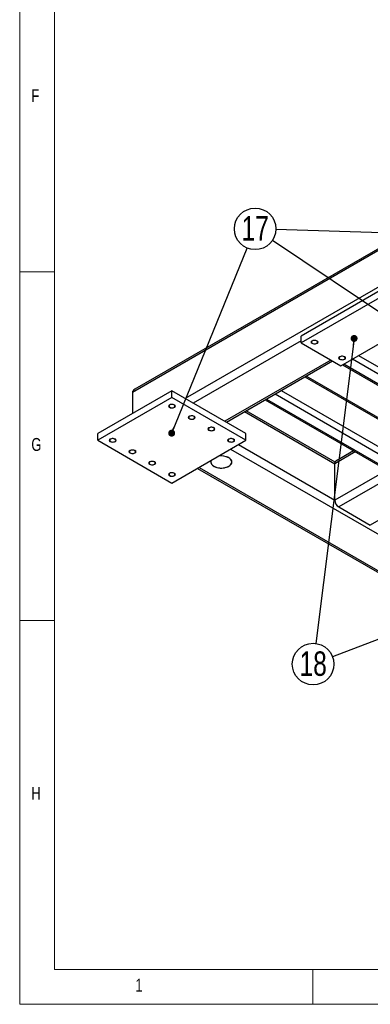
# Model space of a CAD drawing. Header units: millimetres. Extents: x 5 to 589, y 5 to 415.
# Tile 1 of 14: x 5 to 55, y 5 to 146. Entities that reach past the tile are written whole.
import ezdxf

# ---------------------------------------------------------------- set-up
doc = ezdxf.new("R2010")
doc.units = ezdxf.units.MM
doc.layers.add('NOTES', color=6, linetype='Continuous')
doc.layers.add('TRAIT-FINS', color=9, linetype='Continuous')
doc.layers.add('TRAIT-FORT', color=4, linetype='Continuous', lineweight=25)
doc.styles.add('SLDTEXTSTYLE0', font='TXT', dxfattribs={"width": 0.75})
doc.dimstyles.new('SLDDIMSTYLE5', dxfattribs={"dimtxt": 0.18, "dimasz": 1, "dimexe": 0, "dimexo": 0.0625, "dimgap": 0, "dimtad": 0, "dimtih": 1, "dimtoh": 1, "dimdec": 0, "dimrnd": 1e-09, "dimzin": 0, "dimdsep": 46, "dimtxsty": 'Standard', "dimblk1": 'DOT', "dimblk2": 'DOT', "dimsah": 1, "dimcen": 0.09, "dimadec": 0, "dimazin": 0, "dimtfac": 1, "dimtdec": 0, "dimtofl": 0, "dimtmove": 0, "dimatfit": 3, "dimldrblk": 'DOT', "dimfxl": 1, "dimfrac": 2, "dimtolj": 1, "dimtzin": 0, "dimarcsym": 0})

# ---------------------------------------------------------------- blocks, each defined once
blk = doc.blocks.new('SW_NOTE_24')
at = {"layer": 'NOTES', "color": 0}
blk.add_circle((1.13, 2.76), 2.98, dxfattribs=at)
at = {"layer": 'NOTES', "color": 0, "insert": (1.14, 4.58), "char_height": 3.5, "attachment_point": 2, "style": 'SLDTEXTSTYLE0'}
blk.add_mtext('17', dxfattribs=at)
blk = doc.blocks.new('_Dot')
at = {"color": 0, "linetype": 'ByBlock', "lineweight": -2}
blk.add_line((-0.5, 0), (-1, 0), dxfattribs=at)
at = {"color": 0, "linetype": 'ByBlock', "const_width": 0.5}
blk.add_lwpolyline([(-0.25, 0, 1), (0.25, 0, 1)], format="xyb", close=True, dxfattribs=at)
blk = doc.blocks.new('SW_NOTE_25')
at = {"layer": 'NOTES', "color": 0}
blk.add_circle((-0.37, -2.96), 2.98, dxfattribs=at)
at = {"layer": 'NOTES', "color": 0, "insert": (-0.36, -1.14), "char_height": 3.5, "attachment_point": 2, "style": 'SLDTEXTSTYLE0'}
blk.add_mtext('18', dxfattribs=at)

msp = doc.modelspace()

# ---------------------------------------------------------------- linework, layer by layer
at = {"lineweight": 18}
for p, q in [((5, 415), (5, 5)), ((10, 410), (10, 10)), ((5, 110), (10, 110)), ((10, 60), (5, 60)), ((10, 10), (584, 10)), ((47, 5), (47, 10)), ((5, 5), (589, 5))]:
    msp.add_line(p, q, dxfattribs=at)
at = {"layer": 'TRAIT-FINS', "lineweight": 18, "flags": 128}
for points in [[(46.9, 99.72), (46.79, 99.81), (46.75, 99.92), (46.79, 100.03), (46.9, 100.12), (47.06, 100.19), (47.25, 100.21), (47.45, 100.19), (47.61, 100.12), (47.72, 100.03), (47.75, 99.92), (47.72, 99.81), (47.61, 99.72), (47.45, 99.65), (47.25, 99.63), (47.06, 99.65), (46.9, 99.72)], [(50.86, 97.43), (50.75, 97.52), (50.71, 97.63), (50.75, 97.74), (50.86, 97.84), (51.02, 97.9), (51.21, 97.92), (51.41, 97.9), (51.57, 97.84), (51.68, 97.74), (51.71, 97.63), (51.68, 97.52), (51.57, 97.43), (51.41, 97.37), (51.21, 97.35), (51.02, 97.37), (50.86, 97.43)], [(26.47, 90.53), (26.36, 90.63), (26.32, 90.74), (26.36, 90.85), (26.47, 90.94), (26.63, 91), (26.82, 91.02), (27.01, 91), (27.17, 90.94), (27.28, 90.85), (27.32, 90.74), (27.28, 90.63), (27.17, 90.53), (27.01, 90.47), (26.82, 90.45), (26.63, 90.47), (26.47, 90.53)], [(29.29, 88.9), (29.19, 88.99), (29.15, 89.1), (29.19, 89.21), (29.29, 89.31), (29.46, 89.37), (29.65, 89.39), (29.84, 89.37), (30, 89.31), (30.11, 89.21), (30.15, 89.1), (30.11, 88.99), (30, 88.9), (29.84, 88.84), (29.65, 88.81), (29.46, 88.84), (29.29, 88.9)], [(32.12, 87.27), (32.01, 87.36), (31.98, 87.47), (32.01, 87.58), (32.12, 87.67), (32.28, 87.74), (32.48, 87.76), (32.67, 87.74), (32.83, 87.67), (32.94, 87.58), (32.98, 87.47), (32.94, 87.36), (32.83, 87.27), (32.67, 87.2), (32.48, 87.18), (32.28, 87.2), (32.12, 87.27)], [(17.98, 85.63), (17.87, 85.73), (17.83, 85.84), (17.87, 85.95), (17.98, 86.04), (18.14, 86.1), (18.33, 86.13), (18.53, 86.1), (18.69, 86.04), (18.8, 85.95), (18.83, 85.84), (18.8, 85.73), (18.69, 85.63), (18.53, 85.57), (18.33, 85.55), (18.14, 85.57), (17.98, 85.63)], [(34.95, 85.63), (34.84, 85.73), (34.8, 85.84), (34.84, 85.95), (34.95, 86.04), (35.11, 86.1), (35.3, 86.13), (35.5, 86.1), (35.66, 86.04), (35.77, 85.95), (35.8, 85.84), (35.77, 85.73), (35.66, 85.63), (35.5, 85.57), (35.3, 85.55), (35.11, 85.57), (34.95, 85.63)], [(20.81, 84), (20.7, 84.09), (20.66, 84.2), (20.7, 84.31), (20.81, 84.41), (20.97, 84.47), (21.16, 84.49), (21.35, 84.47), (21.52, 84.41), (21.62, 84.31), (21.66, 84.2), (21.62, 84.09), (21.52, 84), (21.35, 83.94), (21.16, 83.92), (20.97, 83.94), (20.81, 84)], [(23.64, 82.37), (23.53, 82.46), (23.49, 82.57), (23.53, 82.68), (23.64, 82.78), (23.8, 82.84), (23.99, 82.86), (24.18, 82.84), (24.34, 82.78), (24.45, 82.68), (24.49, 82.57), (24.45, 82.46), (24.34, 82.37), (24.18, 82.31), (23.99, 82.28), (23.8, 82.31), (23.64, 82.37)], [(26.47, 80.73), (26.36, 80.83), (26.32, 80.94), (26.36, 81.05), (26.47, 81.14), (26.63, 81.21), (26.82, 81.23), (27.01, 81.21), (27.17, 81.14), (27.28, 81.05), (27.32, 80.94), (27.28, 80.83), (27.17, 80.73), (27.01, 80.67), (26.82, 80.65), (26.63, 80.67), (26.47, 80.73)]]:
    msp.add_lwpolyline(points, dxfattribs=at)
at = {"layer": 'TRAIT-FORT', "lineweight": 25}
for p, q in [((76.32, 124.54), (21.16, 92.7)), ((76.48, 124.9), (21.49, 93.16)), ((66.77, 113.8), (28.73, 91.84)), ((61.61, 110.17), (45.35, 100.78)), ((61.61, 109.19), (45.35, 99.8)), ((51, 96.53), (67.27, 105.92)), ((45.35, 99.8), (45.35, 100.78)), ((45.35, 100.12), (29.86, 91.18)), ((45.35, 99.8), (51, 96.53)), ((52.7, 97.51), (68.11, 88.61)), ((53.55, 98), (68.54, 89.35)), ((49.59, 97.35), (34.39, 88.57)), ((34.62, 88.44), (49.82, 97.21)), ((51.25, 96.68), (66.54, 87.85)), ((51.43, 96.78), (66.84, 87.88)), ((45.86, 94.93), (58.64, 87.55)), ((58.51, 87.83), (46.04, 95.03)), ((26.82, 92.94), (16.21, 86.82)), ((26.82, 91.96), (16.21, 85.84)), ((21.16, 92.7), (21.16, 89.67)), ((26.82, 91.96), (26.82, 92.94)), ((37.43, 86.82), (26.82, 92.94)), ((37.43, 85.84), (26.82, 91.96)), ((40.35, 91.74), (56.94, 82.16)), ((41.62, 92.48), (58.21, 82.9)), ((42.47, 92.97), (58.64, 83.63)), ((40.17, 91.64), (56.64, 82.13)), ((37.24, 89.95), (50.15, 82.49)), ((50.2, 82.73), (37.47, 90.08)), ((70.31, 88.9), (50.15, 77.27)), ((71.44, 88.25), (50.72, 76.29)), ((16.21, 85.84), (16.21, 86.82)), ((37.43, 85.84), (37.43, 86.82)), ((16.21, 85.84), (26.82, 79.71)), ((26.82, 79.71), (37.43, 85.84)), ((36.37, 85.23), (50.15, 77.27)), ((75.96, 85.63), (55.24, 73.67)), ((35.23, 84.57), (63.24, 68.41)), ((53.09, 84.19), (50.15, 82.49)), ((52.85, 84.32), (50.32, 82.86)), ((30.71, 81.96), (58.71, 65.79)), ((50.15, 77.27), (50.15, 82.49)), ((30.47, 81.82), (58.48, 65.66)), ((50.72, 76.29), (55.24, 73.67))]:
    msp.add_line(p, q, dxfattribs=at)
at = {"layer": 'TRAIT-FORT', "lineweight": 25, "flags": 128}
for points in [[(46.95, 100.09), (46.88, 100.04), (46.84, 99.97), (46.83, 99.89), (46.87, 99.82), (46.93, 99.76), (47.03, 99.71), (47.14, 99.68), (47.27, 99.68), (47.4, 99.69), (47.51, 99.72), (47.6, 99.77), (47.66, 99.84), (47.68, 99.91), (47.67, 99.98), (47.61, 100.05), (47.53, 100.11), (47.42, 100.15), (47.3, 100.16), (47.18, 100.16), (47.06, 100.14), (46.95, 100.09)], [(50.91, 97.81), (50.84, 97.75), (50.8, 97.68), (50.79, 97.61), (50.82, 97.54), (50.89, 97.47), (50.99, 97.43), (51.1, 97.4), (51.23, 97.39), (51.35, 97.4), (51.47, 97.44), (51.56, 97.49), (51.62, 97.55), (51.64, 97.63), (51.62, 97.7), (51.57, 97.76), (51.49, 97.82), (51.38, 97.86), (51.26, 97.88), (51.14, 97.88), (51.02, 97.85), (50.91, 97.81)], [(26.52, 90.91), (26.44, 90.85), (26.4, 90.78), (26.4, 90.71), (26.43, 90.64), (26.5, 90.58), (26.59, 90.53), (26.71, 90.5), (26.84, 90.49), (26.96, 90.5), (27.07, 90.54), (27.16, 90.59), (27.22, 90.65), (27.24, 90.73), (27.23, 90.8), (27.18, 90.87), (27.1, 90.92), (26.99, 90.96), (26.87, 90.98), (26.74, 90.98), (26.62, 90.95), (26.52, 90.91)], [(29.35, 89.28), (29.27, 89.22), (29.23, 89.15), (29.23, 89.08), (29.26, 89), (29.33, 88.94), (29.42, 88.9), (29.54, 88.87), (29.66, 88.86), (29.79, 88.87), (29.9, 88.91), (29.99, 88.96), (30.05, 89.02), (30.07, 89.09), (30.06, 89.17), (30.01, 89.23), (29.92, 89.29), (29.82, 89.33), (29.7, 89.35), (29.57, 89.34), (29.45, 89.32), (29.35, 89.28)], [(32.18, 87.64), (32.1, 87.58), (32.06, 87.52), (32.05, 87.44), (32.09, 87.37), (32.15, 87.31), (32.25, 87.26), (32.37, 87.23), (32.49, 87.22), (32.62, 87.24), (32.73, 87.27), (32.82, 87.32), (32.88, 87.39), (32.9, 87.46), (32.89, 87.53), (32.84, 87.6), (32.75, 87.66), (32.65, 87.7), (32.52, 87.71), (32.4, 87.71), (32.28, 87.69), (32.18, 87.64)], [(18.03, 86.01), (17.96, 85.95), (17.92, 85.88), (17.91, 85.81), (17.94, 85.74), (18.01, 85.68), (18.11, 85.63), (18.22, 85.6), (18.35, 85.59), (18.47, 85.61), (18.59, 85.64), (18.68, 85.69), (18.74, 85.76), (18.76, 85.83), (18.74, 85.9), (18.69, 85.97), (18.61, 86.02), (18.5, 86.06), (18.38, 86.08), (18.25, 86.08), (18.14, 86.05), (18.03, 86.01)], [(35, 86.01), (34.93, 85.95), (34.89, 85.88), (34.88, 85.81), (34.92, 85.74), (34.98, 85.68), (35.08, 85.63), (35.19, 85.6), (35.32, 85.59), (35.44, 85.61), (35.56, 85.64), (35.65, 85.69), (35.71, 85.76), (35.73, 85.83), (35.72, 85.9), (35.66, 85.97), (35.58, 86.02), (35.47, 86.06), (35.35, 86.08), (35.23, 86.08), (35.11, 86.05), (35, 86.01)], [(20.86, 84.38), (20.79, 84.32), (20.74, 84.25), (20.74, 84.18), (20.77, 84.11), (20.84, 84.04), (20.94, 84), (21.05, 83.97), (21.18, 83.96), (21.3, 83.97), (21.41, 84.01), (21.5, 84.06), (21.56, 84.12), (21.59, 84.2), (21.57, 84.27), (21.52, 84.34), (21.44, 84.39), (21.33, 84.43), (21.21, 84.45), (21.08, 84.45), (20.96, 84.42), (20.86, 84.38)], [(32.44, 82.96), (32.42, 82.92), (32.39, 82.78), (32.4, 82.65), (32.44, 82.52), (32.51, 82.4), (32.62, 82.28), (32.75, 82.17), (32.91, 82.08), (33.1, 82), (33.3, 81.94), (33.52, 81.9), (33.75, 81.87), (33.98, 81.87), (34.2, 81.89), (34.42, 81.93), (34.63, 81.98), (34.82, 82.06), (34.99, 82.15), (35.13, 82.25), (35.25, 82.37), (35.33, 82.49), (35.38, 82.62), (35.39, 82.75), (35.37, 82.88), (35.31, 83.01), (35.22, 83.13), (35.1, 83.25), (34.95, 83.35), (34.95, 83.35)], [(34.95, 82.12), (35.1, 82.22), (35.22, 82.34), (35.31, 82.46), (35.37, 82.59), (35.39, 82.72), (35.38, 82.85), (35.33, 82.98), (35.25, 83.1), (35.13, 83.22), (34.99, 83.32), (34.82, 83.41), (34.63, 83.49), (34.42, 83.54), (34.2, 83.58), (33.98, 83.6), (33.75, 83.6), (33.52, 83.57), (33.5, 83.57)], [(23.69, 82.75), (23.62, 82.69), (23.57, 82.62), (23.57, 82.54), (23.6, 82.47), (23.67, 82.41), (23.76, 82.36), (23.88, 82.33), (24.01, 82.33), (24.13, 82.34), (24.24, 82.37), (24.33, 82.43), (24.39, 82.49), (24.42, 82.56), (24.4, 82.64), (24.35, 82.7), (24.27, 82.76), (24.16, 82.8), (24.04, 82.82), (23.91, 82.81), (23.79, 82.79), (23.69, 82.75)], [(32.44, 82.96), (32.44, 82.95), (32.4, 82.82), (32.39, 82.69), (32.42, 82.55), (32.49, 82.43), (32.59, 82.31), (32.72, 82.2), (32.87, 82.1), (33.05, 82.02), (33.25, 81.95), (33.47, 81.9), (33.69, 81.88), (33.92, 81.87), (34.15, 81.88), (34.37, 81.91), (34.58, 81.97), (34.78, 82.04), (34.95, 82.12)], [(26.52, 81.11), (26.44, 81.05), (26.4, 80.98), (26.4, 80.91), (26.43, 80.84), (26.5, 80.78), (26.59, 80.73), (26.71, 80.7), (26.84, 80.69), (26.96, 80.71), (27.07, 80.74), (27.16, 80.79), (27.22, 80.86), (27.24, 80.93), (27.23, 81), (27.18, 81.07), (27.1, 81.12), (26.99, 81.16), (26.87, 81.18), (26.74, 81.18), (26.62, 81.16), (26.52, 81.11)]]:
    msp.add_lwpolyline(points, dxfattribs=at)
at = {"layer": 'TRAIT-FORT', "lineweight": 25}
for centre, radius, start, end in [((33.89, 81.27), 2.33, 62.86, 99.5893), ((50.53, 82.54), 0.384, 124.0564, 187.2558), ((51.38, 77.32), 1.23, 182.6055, 237.3945)]:
    msp.add_arc(centre, radius, start, end, dxfattribs=at)
msp.add_ellipse((22.29, 92.7), major_axis=(1.13, 0), ratio=0.577382, start_param=2.356113, end_param=3.141593, dxfattribs=at)
msp.add_ellipse((22.29, 92.7), major_axis=(1.13, 0), ratio=0.577382, start_param=2.356113, end_param=3.141593, dxfattribs=at)

# ---------------------------------------------------------------- block references
at = {"layer": 'NOTES'}
for name, p in [('SW_NOTE_24', (37.61, 113.39)), ('SW_NOTE_25', (47.42, 56.72))]:
    msp.add_blockref(name, p, dxfattribs=at)

# ---------------------------------------------------------------- texts
at = {"layer": 'NOTES', "char_height": 1.85, "attachment_point": 1, "style": 'SLDTEXTSTYLE0'}
for s, insert in [('F', (6.67, 136.17)), ('G', (6.67, 86.17)), ('H', (6.67, 36.17)), ('1', (21.58, 8.67))]:
    msp.add_mtext(s, dxfattribs=dict(at, insert=insert))

# ---------------------------------------------------------------- leaders
at = {"layer": 'NOTES'}
for points in [[(75.4, 115.04), (41.72, 116.06)], [(78.65, 89.31), (41.22, 114.49)], [(26.78, 86.86), (37.61, 113.39)], [(52.92, 100.44), (47.42, 56.72)], [(68.68, 61.96), (49.83, 54.82)]]:
    msp.add_leader(points, dimstyle='SLDDIMSTYLE5', dxfattribs=at)

doc.saveas('drawing.dxf')
